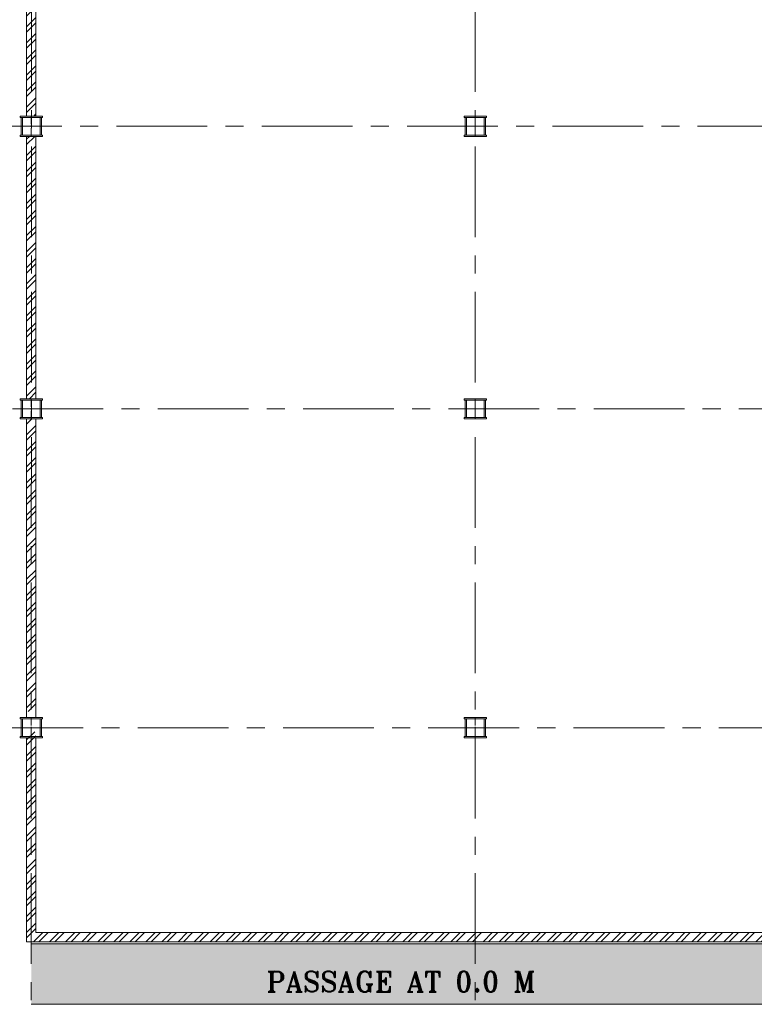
# Model space of a CAD drawing. Header units: inches. Extents: x 709340 to 1075215, y 37864 to 402163.
# Tile 10 of 56: x 796463 to 814665, y 153690 to 178080. Entities that reach past the tile are written whole.
import ezdxf

# ---------------------------------------------------------------- set-up
doc = ezdxf.new("R2010")
doc.units = ezdxf.units.IN
doc.header["$LTSCALE"] = 1800
doc.header["$MEASUREMENT"] = 0
doc.linetypes.add('CENTER', pattern=[2, 1.25, -0.25, 0.25, -0.25])
doc.linetypes.add('CENTER2', pattern=[1.125, 0.75, -0.125, 0.125, -0.125])
doc.layers.get('0').update_dxf_attribs({"color": 253, "lineweight": 5})
for name, color, linetype, lineweight in [('AUX COL', 1, 'Continuous', 18), ('DIM', 4, 'Continuous', 18), ('GRID', 8, 'CENTER', 18), ('TEXT', 3, 'Continuous', 18), ('WALL', 6, 'Continuous', 18), ('WALL HATCH', 8, 'Continuous', 13)]:
    doc.layers.add(name, color=color, linetype=linetype, lineweight=lineweight)
doc.styles.add('ROMANT', font='romant')
pattern_1 = [(45, (5625.52, 186761.83), (-198.87378, 198.87378), []), (45, (5758.1, 186761.83), (-198.87378, 198.87378), [])]

# ---------------------------------------------------------------- blocks, each defined once
blk = doc.blocks.new('AUX COLUM')
at = {"color": 2, "linetype": 'CENTER2', "ltscale": 0.15}
for p, q in [((29690, 90186), (29690, 90686)), ((29940, 90436), (29440, 90436))]:
    blk.add_line(p, q, dxfattribs=at)
at = {"layer": 'AUX COL'}
for p, q in [((29440, 90218), (29440, 90654)), ((29472, 90218), (29472, 90654)), ((29908, 90218), (29908, 90654)), ((29940, 90218), (29940, 90654))]:
    blk.add_line(p, q, dxfattribs=at)
for points in [[(29415, 90686), (29965, 90686), (29965, 90654), (29415, 90654)], [(29415, 90218), (29965, 90218), (29965, 90186), (29415, 90186)]]:
    blk.add_lwpolyline(points, close=True, dxfattribs=at)
blk = doc.blocks.new('A$C606C4837')
h = blk.add_hatch()
h.set_pattern_fill('DOTS', color=8, scale=5000)
h.set_pattern_definition([(0, (0, -1000), (156.25, 312.5), [0, -312.5])])
h.paths.add_polyline_path([(-67175, -8700), (-67175, -10200), (-33175, -10200), (-33175, -8832), (-4175, -8832), (-4175, -10432), (-2675, -10432), (-1175, -10432), (-1175, -8932), (-2675, -8932), (-2675, -7332), (-34675, -7332), (-34675, -8700)])
at = {"color": 8}
blk.add_line((-67175, -8700), (-34675, -8700), dxfattribs=at)
at = {"layer": 'DIM', "color": 8}
blk.add_line((-67175, -10200), (-33175, -10200), dxfattribs=at)

msp = doc.modelspace()

# ---------------------------------------------------------------- hatches: boundary and pattern name
at = {"layer": 'WALL HATCH'}
h = msp.add_hatch(dxfattribs=at)
h.set_pattern_fill('ANSI32', color=256, scale=750, style=0)
h.set_pattern_definition(pattern_1)
h.paths.add_polyline_path([(796635.9, 182539.9), (796865.9, 182539.9), (796865.9, 175689.9), (796635.9, 175689.9)])
h = msp.add_hatch(dxfattribs=at)
h.set_pattern_fill('ANSI32', color=256, scale=750, style=0)
h.set_pattern_definition(pattern_1)
h.paths.add_polyline_path([(796865.9, 175189.9), (796635.9, 175189.9), (796635.9, 168689.9), (796865.9, 168689.9)])
h = msp.add_hatch(dxfattribs=at)
h.set_pattern_fill('ANSI32', color=256, scale=750, style=0)
h.paths.add_polyline_path([(796750.9, 168189.9), (796635.9, 168189.9), (796635.9, 160939.9), (796750.9, 160939.9)])
h.paths.add_polyline_path([(796865.9, 168189.9), (796750.9, 168189.9), (796750.9, 160939.9), (796865.9, 160939.9)])
h.paths.add_polyline_path([(796865.9, 160439.9), (796750.9, 160439.9), (796750.9, 155239.9), (807750.9, 155239.9), (807750.9, 155469.9), (796865.9, 155469.9)])
h.paths.add_polyline_path([(796750.9, 160439.9), (796635.9, 160439.9), (796635.9, 155239.9), (796750.9, 155239.9)])
h.paths.add_polyline_path([(818750.9, 155469.9), (807750.9, 155469.9), (807750.9, 155239.9), (818750.9, 155239.9)])
h.paths.add_polyline_path([(818750.9, 155483.3), (818635.9, 155483.3), (818635.9, 155469.9), (818750.9, 155469.9), (818750.9, 155239.9)])

# ---------------------------------------------------------------- linework, layer by layer
at = {"layer": 'GRID'}
for p, q in [((807750.9, 140290.3), (807754.4, 233083.5)), ((796750.9, 140290.3), (796754.4, 230510.2)), ((855111, 175439.9), (781388, 175439.9)), ((899334.6, 168439.9), (781388, 168439.9)), ((781388, 160539.9), (855817.4, 160539.9))]:
    msp.add_line(p, q, dxfattribs=at)
at = {"layer": 'WALL'}
for p, q in [((796635.9, 182539.9), (796635.9, 175689.9)), ((796865.9, 182539.9), (796865.9, 175689.9)), ((796635.9, 175189.9), (796635.9, 168689.9)), ((796865.9, 175189.9), (796865.9, 168689.9)), ((796635.9, 168189.9), (796635.9, 160789.9)), ((796865.9, 168189.9), (796865.9, 160789.9)), ((796635.9, 160289.9), (796635.9, 155239.9)), ((796865.9, 160289.9), (796865.9, 155469.9)), ((796865.9, 155469.9), (814664.5, 155469.9)), ((814664.5, 155469.9), (818635.9, 155469.9)), ((796635.9, 155239.9), (814664.5, 155239.9)), ((814664.5, 155239.9), (818865.9, 155239.9))]:
    msp.add_line(p, q, dxfattribs=at)

# ---------------------------------------------------------------- block references
at = {"color": 9}
for p in [(767060.8, 85004.4), (778060.8, 85004.4), (767060.8, 78004.4), (778060.8, 78004.4), (767060.8, 70104.4), (778060.8, 70104.4)]:
    msp.add_blockref('AUX COLUM', p, dxfattribs=at)
at = {"layer": 'DIM'}
msp.add_blockref('A$C606C4837', (863925.9, 163889.9), dxfattribs=at)

# ---------------------------------------------------------------- texts
at = {"layer": 'TEXT', "style": 'ROMANT'}
msp.add_text('PASSAGE AT 0.0 M', height=500, dxfattribs=at).set_placement((802580.7, 153999.6))

doc.saveas('drawing.dxf')
